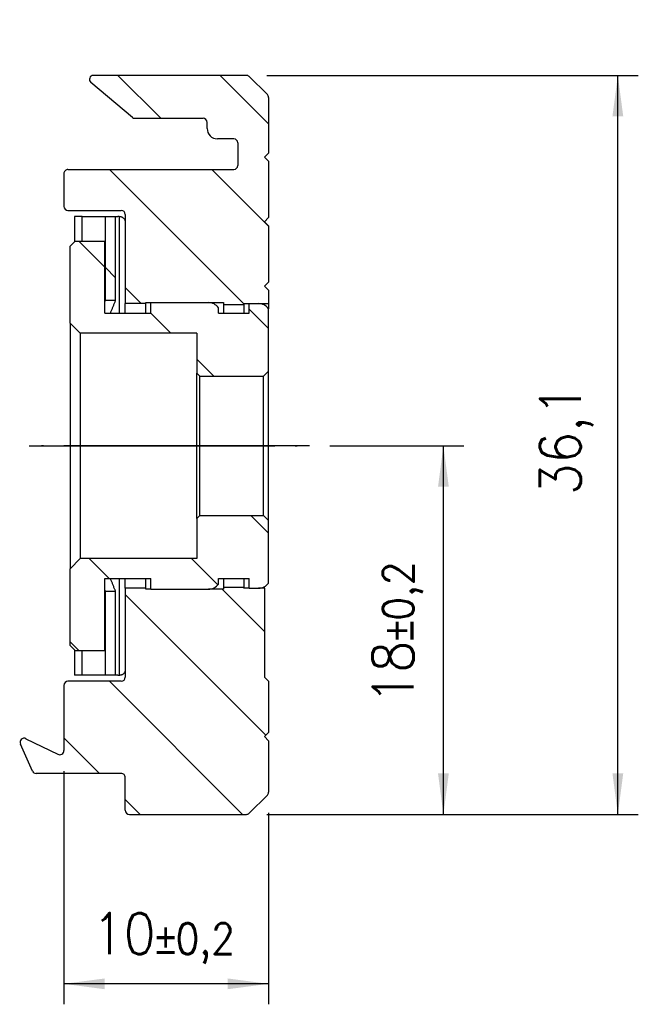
# Model space of a CAD drawing. Header units: millimetres. Extents: x -418 to 1275, y -151 to 443.
# Tile 7 of 47: x -248 to -218, y 343 to 391. Entities that reach past the tile are written whole.
import ezdxf

# ---------------------------------------------------------------- set-up
doc = ezdxf.new("R2010")
doc.units = ezdxf.units.MM
doc.linetypes.add('DOT_CENTER', pattern=[14, 12, -1, 0, -1])
doc.layers.add('1', color=7, linetype='Continuous')
doc.styles.add('CONVERTER_11', font='txt.shx', dxfattribs={"width": 0.9, "oblique": 15})
doc.styles.add('CONVERTER_12', font='txt.shx', dxfattribs={"width": 0.9})
doc.dimstyles.new('ME10_DIM_20', dxfattribs={"dimtxt": 2, "dimasz": 2, "dimexe": 1, "dimexo": 1, "dimgap": 1, "dimtad": 1, "dimdsep": 46, "dimtxsty": 'CONVERTER_12', "dimsah": 1, "dimcen": 0.09, "dimclrd": 2, "dimclre": 2, "dimclrt": 2, "dimadec": 0, "dimazin": 0, "dimtol": 1, "dimtp": 0.2, "dimtm": 0.2, "dimtfac": 0.75, "dimtdec": 0, "dimtix": 1, "dimtmove": 0, "dimatfit": 3, "dimfxl": 1, "dimtolj": 1, "dimtzin": 0, "dimarcsym": 0})
doc.dimstyles.new('ME10_DIM_21', dxfattribs={"dimtxt": 2, "dimasz": 2, "dimexe": 1, "dimexo": 1, "dimgap": 1, "dimtad": 1, "dimdsep": 46, "dimtxsty": 'CONVERTER_12', "dimsah": 1, "dimcen": 0.09, "dimclrd": 2, "dimclre": 2, "dimclrt": 2, "dimadec": 0, "dimazin": 0, "dimtol": 1, "dimtp": 0.2, "dimtm": 0.2, "dimtfac": 0.75, "dimtdec": 0, "dimtix": 1, "dimtmove": 0, "dimatfit": 3, "dimfxl": 1, "dimtolj": 1, "dimtzin": 0, "dimarcsym": 0})
doc.dimstyles.new('ME10_DIM_22', dxfattribs={"dimtxt": 2, "dimasz": 2, "dimexe": 1, "dimexo": 1, "dimgap": 1, "dimtad": 1, "dimdsep": 46, "dimtxsty": 'CONVERTER_12', "dimsah": 1, "dimcen": 0.09, "dimclrd": 2, "dimclre": 2, "dimclrt": 2, "dimadec": 0, "dimazin": 0, "dimtfac": 1, "dimtdec": 4, "dimtix": 1, "dimtmove": 0, "dimatfit": 3, "dimfxl": 1, "dimtolj": 1, "dimtzin": 0, "dimarcsym": 0})
pattern_1 = [(-45, (0, 0), (2.499999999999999, 2.5), [])]

# ---------------------------------------------------------------- blocks, each defined once
blk = doc.blocks.new('SOPORTE_SV2__11', base_point=(-248.4206057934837, 352.5499998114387))
at = {"linetype": 'Continuous'}
h = blk.add_hatch(dxfattribs=at)
h.set_pattern_fill('_USER', color=3, scale=3.53553390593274, angle=-45, pattern_type=0)
h.set_pattern_definition(pattern_1)
edge = h.paths.add_edge_path()
edge.add_arc((-242.802953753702, 386.7499998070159), 0.1999999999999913, 230.0000000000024, 270)
edge.add_line((-242.802953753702, 386.5499998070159), (-241.9293944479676, 386.5499998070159))
edge.add_line((-241.9293944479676, 386.5499998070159), (-239.4793944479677, 386.5499998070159))
edge.add_arc((-239.4793944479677, 386.3499998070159), 0.2000000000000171, 0, 90, ccw=False)
edge.add_line((-239.2793944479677, 386.3499998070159), (-239.2793944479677, 386.0499998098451))
edge.add_arc((-238.7793944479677, 386.0499998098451), 0.5, 180, 270)
edge.add_line((-238.7793944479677, 385.5499998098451), (-238.6293944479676, 385.5499998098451))
edge.add_line((-238.6293944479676, 385.5499998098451), (-237.9793944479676, 385.5499998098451))
edge.add_arc((-237.9793944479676, 385.3499998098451), 0.1999999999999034, 0, 90, ccw=False)
edge.add_line((-237.7793944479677, 385.3499998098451), (-237.7793944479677, 384.2499998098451))
edge.add_arc((-237.9793944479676, 384.2499998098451), 0.2000000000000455, 270, 360, ccw=False)
edge.add_line((-237.9793944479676, 384.0499998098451), (-246.0793945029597, 384.0499998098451))
edge.add_arc((-246.0793945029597, 383.8499998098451), 0.1999999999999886, 90, 180.0000019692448)
edge.add_line((-246.2793945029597, 383.8499998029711), (-246.2793944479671, 382.2499998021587))
edge.add_arc((-246.0793944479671, 382.2499998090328), 0.1999999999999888, 180.0000019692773, 270)
edge.add_line((-246.0793944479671, 382.0499998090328), (-243.4793944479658, 382.0499998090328))
edge.add_arc((-243.4793944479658, 381.8499998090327), 0.1999999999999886, 0, 90, ccw=False)
edge.add_line((-243.2793944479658, 381.8499998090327), (-243.2793944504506, 381.5497171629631))
edge.add_line((-243.2793944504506, 381.5497171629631), (-243.2793944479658, 377.4999998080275))
edge.add_line((-243.2793944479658, 377.4999998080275), (-242.279394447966, 377.4999998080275))
edge.add_line((-242.279394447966, 377.4999998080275), (-242.279394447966, 377.5499998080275))
edge.add_line((-242.279394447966, 377.5499998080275), (-242.0293944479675, 377.5499998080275))
edge.add_line((-242.0293944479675, 377.5499998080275), (-239.2178154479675, 377.5499998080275))
edge.add_line((-239.2178154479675, 377.5499998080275), (-238.479394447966, 377.5499998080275))
edge.add_line((-238.479394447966, 377.5499998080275), (-238.479394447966, 377.4499998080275))
edge.add_line((-238.479394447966, 377.4499998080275), (-237.479394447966, 377.4499998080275))
edge.add_line((-237.479394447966, 377.4499998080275), (-237.479394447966, 377.4999998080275))
edge.add_line((-237.479394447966, 377.4999998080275), (-237.2293944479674, 377.4999998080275))
edge.add_line((-237.2293944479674, 377.4999998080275), (-236.7675844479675, 377.4999998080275))
edge.add_line((-236.7675844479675, 377.4999998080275), (-236.2793944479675, 377.4999998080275))
edge.add_line((-236.2793944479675, 377.4999998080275), (-236.2793944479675, 378.1499998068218))
edge.add_line((-236.2793944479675, 378.1499998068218), (-236.4793944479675, 378.3499998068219))
edge.add_line((-236.4793944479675, 378.3499998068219), (-236.2793944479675, 378.5499998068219))
edge.add_line((-236.2793944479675, 378.5499998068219), (-236.2793944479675, 381.2999998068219))
edge.add_line((-236.2793944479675, 381.2999998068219), (-236.4793944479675, 381.4999998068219))
edge.add_line((-236.4793944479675, 381.4999998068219), (-236.2793944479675, 381.6999998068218))
edge.add_line((-236.2793944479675, 381.6999998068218), (-236.2793944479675, 384.4499998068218))
edge.add_line((-236.2793944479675, 384.4499998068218), (-236.4793944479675, 384.6499998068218))
edge.add_line((-236.4793944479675, 384.6499998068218), (-236.2793944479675, 384.8499998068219))
edge.add_line((-236.2793944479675, 384.8499998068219), (-236.2793944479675, 387.5671570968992))
edge.add_arc((-236.4793944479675, 387.5671570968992), 0.2000000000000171, 0, 44.99999999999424)
edge.add_line((-236.3379730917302, 387.7085784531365), (-237.2208158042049, 388.5914211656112))
edge.add_arc((-237.3622371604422, 388.4499998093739), 0.2000000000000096, 45.00000000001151, 90)
edge.add_line((-237.3622371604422, 388.649999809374), (-244.8289348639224, 388.649999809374))
edge.add_arc((-244.8289348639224, 388.4499998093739), 0.2000000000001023, 90, 230.0000000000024)
edge.add_line((-244.9574923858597, 388.2967909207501), (-242.9315112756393, 386.5967909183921))
h = blk.add_hatch(dxfattribs=at)
h.set_pattern_fill('_USER', color=3, scale=3.53553390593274, angle=-45, pattern_type=0)
h.set_pattern_definition(pattern_1)
edge = h.paths.add_edge_path()
edge.add_line((-244.2523754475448, 377.6499998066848), (-244.2523754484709, 381.7499998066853))
edge.add_line((-244.2523754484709, 381.7499998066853), (-243.7523754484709, 381.7499998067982))
edge.add_line((-243.7523754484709, 381.7499998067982), (-243.7523754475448, 377.6499998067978))
edge.add_spline(control_points=[(-243.7523754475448, 377.6499998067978), (-243.7940421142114, 377.6499998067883), (-243.8773754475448, 377.6499998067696), (-244.0023754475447, 377.6499998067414), (-244.1273754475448, 377.6499998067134), (-244.2107087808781, 377.6499998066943), (-244.2523754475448, 377.6499998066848)], knot_values=[0, 0, 0, 0, 0.1249999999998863, 0.2499999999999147, 0.3749999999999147, 0.5, 0.5, 0.5, 0.5], degree=3, periodic=0)
h = blk.add_hatch(dxfattribs=at)
h.set_pattern_fill('_USER', color=3, scale=3.53553390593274, angle=-45, pattern_type=0)
h.set_pattern_definition(pattern_1)
edge = h.paths.add_edge_path()
edge.add_line((-239.6293944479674, 373.9499998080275), (-236.5293944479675, 373.9499998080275))
edge.add_line((-236.5293944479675, 373.9499998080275), (-236.2793944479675, 374.1999998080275))
edge.add_line((-236.2793944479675, 374.1999998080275), (-236.2793944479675, 377.2499998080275))
edge.add_arc((-236.7734894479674, 376.8868098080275), 0.6132184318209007, 36.31815818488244, 89.44826053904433)
edge.add_line((-236.7675844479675, 377.4999998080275), (-237.2293944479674, 377.4999998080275))
edge.add_line((-237.2293944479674, 377.4999998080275), (-237.2293944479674, 377.0249998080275))
edge.add_line((-237.2293944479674, 377.0249998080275), (-238.7293944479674, 377.0249998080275))
edge.add_line((-238.7293944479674, 377.0249998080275), (-238.7293944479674, 377.2999998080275))
edge.add_arc((-239.2236049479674, 376.9365788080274), 0.613448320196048, 36.3291530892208, 89.45925544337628)
edge.add_line((-239.2178154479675, 377.5499998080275), (-242.0293944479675, 377.5499998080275))
edge.add_line((-242.0293944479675, 377.5499998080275), (-242.0293944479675, 377.0249998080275))
edge.add_line((-242.0293944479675, 377.0249998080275), (-244.2793944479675, 377.0249998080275))
edge.add_line((-244.2793944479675, 377.0249998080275), (-244.2793944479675, 377.5866609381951))
edge.add_line((-244.2793944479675, 377.5866609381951), (-244.2793944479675, 380.5499998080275))
edge.add_line((-244.2793944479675, 380.5499998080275), (-245.7293944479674, 380.5499998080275))
edge.add_line((-245.7293944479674, 380.5499998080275), (-245.9793944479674, 380.2999998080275))
edge.add_line((-245.9793944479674, 380.2999998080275), (-245.9793944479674, 376.5499998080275))
edge.add_line((-245.9793944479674, 376.5499998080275), (-245.4793944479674, 376.0499998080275))
edge.add_line((-245.4793944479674, 376.0499998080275), (-239.7793944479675, 376.0499998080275))
edge.add_line((-239.7793944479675, 376.0499998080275), (-239.7793944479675, 374.0999998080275))
edge.add_line((-239.7793944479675, 374.0999998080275), (-239.6293944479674, 373.9499998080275))
h = blk.add_hatch(dxfattribs=at)
h.set_pattern_fill('_USER', color=3, scale=3.53553390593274, angle=-45, pattern_type=0)
h.set_pattern_definition(pattern_1)
edge = h.paths.add_edge_path()
edge.add_line((-245.4793944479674, 365.0499998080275), (-239.7793944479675, 365.0499998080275))
edge.add_line((-239.7793944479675, 365.0499998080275), (-239.7793944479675, 366.9999998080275))
edge.add_line((-239.7793944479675, 366.9999998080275), (-239.6293944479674, 367.1499998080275))
edge.add_line((-239.6293944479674, 367.1499998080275), (-236.5293944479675, 367.1499998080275))
edge.add_line((-236.5293944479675, 367.1499998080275), (-236.2793944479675, 366.8999998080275))
edge.add_line((-236.2793944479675, 366.8999998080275), (-236.2793944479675, 363.8499998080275))
edge.add_arc((-236.7734894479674, 364.2131898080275), 0.6132184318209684, 270.5517394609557, 323.6818418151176, ccw=False)
edge.add_line((-236.7675844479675, 363.5999998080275), (-237.2293944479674, 363.5999998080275))
edge.add_line((-237.2293944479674, 363.5999998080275), (-237.2293944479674, 364.0749998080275))
edge.add_line((-237.2293944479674, 364.0749998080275), (-238.7293944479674, 364.0749998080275))
edge.add_line((-238.7293944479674, 364.0749998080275), (-238.7293944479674, 363.7999998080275))
edge.add_arc((-239.2236049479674, 364.1634208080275), 0.6134483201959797, 270.5407445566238, 323.67084691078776, ccw=False)
edge.add_line((-239.2178154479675, 363.5499998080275), (-242.0293944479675, 363.5499998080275))
edge.add_line((-242.0293944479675, 363.5499998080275), (-242.0293944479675, 364.0749998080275))
edge.add_line((-242.0293944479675, 364.0749998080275), (-244.2793944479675, 364.0749998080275))
edge.add_line((-244.2793944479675, 364.0749998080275), (-244.2793944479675, 363.5133386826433))
edge.add_line((-244.2793944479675, 363.5133386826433), (-244.2793944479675, 360.5499998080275))
edge.add_line((-244.2793944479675, 360.5499998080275), (-245.7293944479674, 360.5499998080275))
edge.add_line((-245.7293944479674, 360.5499998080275), (-245.9793944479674, 360.7999998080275))
edge.add_line((-245.9793944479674, 360.7999998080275), (-245.9793944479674, 364.5499998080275))
edge.add_line((-245.9793944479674, 364.5499998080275), (-245.4793944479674, 365.0499998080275))
h = blk.add_hatch(dxfattribs=at)
h.set_pattern_fill('_USER', color=3, scale=3.53553390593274, angle=-45, pattern_type=0)
h.set_pattern_definition(pattern_1)
edge = h.paths.add_edge_path()
edge.add_line((-243.4793944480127, 354.5499998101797), (-247.6340725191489, 354.5499998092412))
edge.add_arc((-247.634072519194, 354.7499998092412), 0.2000000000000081, 204.0000000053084, 270.0000000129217, ccw=False)
edge.add_line((-247.816781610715, 354.6686524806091), (-248.4033148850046, 355.986027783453))
edge.add_arc((-248.2206057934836, 356.0673751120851), 0.2000000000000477, 64.00000000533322, 204.0000000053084, ccw=False)
edge.add_line((-248.1329315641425, 356.2471339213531), (-246.5670686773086, 355.4834115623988))
edge.add_arc((-246.4793944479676, 355.6631703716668), 0.1999999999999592, 244.000000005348, 360)
edge.add_line((-246.2793944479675, 355.6631703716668), (-246.2793944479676, 358.8499998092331))
edge.add_arc((-246.0793944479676, 358.8499998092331), 0.1999999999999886, 90, 180, ccw=False)
edge.add_line((-246.0793944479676, 359.0499998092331), (-243.4793944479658, 359.0499998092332))
edge.add_arc((-243.4793944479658, 359.2499998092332), 0.1999999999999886, 270, 360)
edge.add_line((-243.2793944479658, 359.2499998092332), (-243.2793944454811, 359.5502824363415))
edge.add_line((-243.2793944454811, 359.5502824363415), (-243.2793944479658, 363.5999998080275))
edge.add_line((-243.2793944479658, 363.5999998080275), (-242.279394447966, 363.5999998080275))
edge.add_line((-242.279394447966, 363.5999998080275), (-242.279394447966, 363.5499998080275))
edge.add_line((-242.279394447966, 363.5499998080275), (-242.0293944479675, 363.5499998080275))
edge.add_line((-242.0293944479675, 363.5499998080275), (-239.2178154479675, 363.5499998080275))
edge.add_line((-239.2178154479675, 363.5499998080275), (-238.479394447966, 363.5499998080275))
edge.add_line((-238.479394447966, 363.5499998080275), (-238.479394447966, 363.6499998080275))
edge.add_line((-238.479394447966, 363.6499998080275), (-237.479394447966, 363.6499998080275))
edge.add_line((-237.479394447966, 363.6499998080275), (-237.479394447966, 363.5999998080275))
edge.add_line((-237.479394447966, 363.5999998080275), (-237.2293944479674, 363.5999998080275))
edge.add_line((-237.2293944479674, 363.5999998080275), (-236.7675844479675, 363.5999998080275))
edge.add_line((-236.7675844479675, 363.5999998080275), (-236.4793944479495, 363.5999998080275))
edge.add_line((-236.4793944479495, 363.5999998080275), (-236.4793944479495, 359.2499998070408))
edge.add_line((-236.4793944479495, 359.2499998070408), (-236.2793944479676, 359.0499998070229))
edge.add_line((-236.2793944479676, 359.0499998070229), (-236.2793944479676, 356.5499998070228))
edge.add_line((-236.2793944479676, 356.5499998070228), (-236.4793944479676, 356.3499998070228))
edge.add_line((-236.4793944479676, 356.3499998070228), (-236.2793944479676, 356.1499998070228))
edge.add_line((-236.2793944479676, 356.1499998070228), (-236.2793944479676, 353.6328425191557))
edge.add_arc((-236.4793944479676, 353.6328425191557), 0.1999999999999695, 315, 360, ccw=False)
edge.add_line((-236.3379730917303, 353.4914211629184), (-237.2208158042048, 352.6085784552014))
edge.add_arc((-237.3622371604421, 352.7499998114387), 0.2000000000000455, 270, 314.99999999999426, ccw=False)
edge.add_line((-237.3622371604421, 352.5499998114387), (-243.0793944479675, 352.5499998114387))
edge.add_arc((-243.0793944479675, 352.7499998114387), 0.1999999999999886, 180, 270, ccw=False)
edge.add_line((-243.2793944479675, 352.7499998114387), (-243.2793944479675, 354.3499998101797))
edge.add_arc((-243.4793944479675, 354.3499998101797), 0.2000000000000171, 0, 90.00000001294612)
h = blk.add_hatch(dxfattribs=at)
h.set_pattern_fill('_USER', color=3, scale=3.53553390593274, angle=-45, pattern_type=0)
h.set_pattern_definition(pattern_1)
edge = h.paths.add_edge_path()
edge.add_spline(control_points=[(-244.2523754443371, 363.4499998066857), (-244.2107087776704, 363.4499998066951), (-244.1273754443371, 363.449999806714), (-244.0023754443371, 363.4499998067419), (-243.8773754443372, 363.4499998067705), (-243.7940421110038, 363.4499998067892), (-243.7523754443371, 363.4499998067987)], knot_values=[0, 0, 0, 0, 0.125, 0.25, 0.375, 0.5, 0.5, 0.5, 0.5], degree=3, periodic=0)
edge.add_line((-243.7523754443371, 363.4499998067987), (-243.7523754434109, 359.3499998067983))
edge.add_line((-243.7523754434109, 359.3499998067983), (-244.2523754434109, 359.3499998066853))
edge.add_line((-244.2523754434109, 359.3499998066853), (-244.2523754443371, 363.4499998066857))
at = {"color": 7, "linetype": 'Continuous'}
for p, q in [((-237.3622371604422, 388.649999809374), (-244.8289348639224, 388.649999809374)), ((-242.9315112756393, 386.5967909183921), (-244.9574923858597, 388.2967909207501)), ((-236.3379730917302, 387.7085784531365), (-237.2208158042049, 388.5914211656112)), ((-236.2793944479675, 387.5671570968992), (-236.2793944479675, 384.8499998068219)), ((-242.802953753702, 386.5499998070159), (-241.9293944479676, 386.5499998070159)), ((-241.9293944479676, 386.5499998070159), (-239.4793944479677, 386.5499998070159)), ((-239.2793944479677, 386.0499998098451), (-239.2793944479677, 386.3499998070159)), ((-238.6293944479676, 385.5499998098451), (-238.7793944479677, 385.5499998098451)), ((-237.9793944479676, 385.5499998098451), (-238.6293944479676, 385.5499998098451)), ((-237.7793944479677, 385.3499998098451), (-237.7793944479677, 384.2499998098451)), ((-236.2793944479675, 384.8499998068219), (-236.4793944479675, 384.6499998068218)), ((-236.4793944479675, 384.6499998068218), (-236.2793944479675, 384.4499998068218)), ((-236.2793944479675, 384.4499998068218), (-236.2793944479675, 381.6999998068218)), ((-246.2793945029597, 383.8499998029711), (-246.2793944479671, 382.2499998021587)), ((-246.0793945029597, 384.0499998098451), (-237.9793944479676, 384.0499998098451)), ((-246.0793944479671, 382.0499998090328), (-243.4793944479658, 382.0499998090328)), ((-245.7523754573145, 381.7499998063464), (-245.7523754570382, 380.5270187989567)), ((-245.3787905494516, 381.7499998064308), (-245.7523754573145, 381.7499998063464)), ((-245.3787905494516, 381.7499998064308), (-244.2523754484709, 381.7499998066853)), ((-244.2523754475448, 377.6499998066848), (-244.2523754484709, 381.7499998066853)), ((-244.2523754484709, 381.7499998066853), (-243.7523754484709, 381.7499998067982)), ((-243.7523754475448, 377.6499998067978), (-243.7523754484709, 381.7499998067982)), ((-243.7523754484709, 381.7499998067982), (-243.644320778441, 381.7499998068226)), ((-243.2793944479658, 381.8499998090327), (-243.2793944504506, 381.5497171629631)), ((-243.2793944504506, 381.5497171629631), (-243.2793944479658, 377.4999998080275)), ((-236.2793944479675, 381.6999998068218), (-236.4793944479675, 381.4999998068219)), ((-236.4793944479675, 381.4999998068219), (-236.2793944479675, 381.2999998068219)), ((-236.2793944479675, 381.2999998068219), (-236.2793944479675, 378.5499998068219)), ((-245.9793944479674, 380.2999998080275), (-245.7293944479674, 380.5499998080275)), ((-245.7293944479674, 380.5499998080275), (-244.2793944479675, 380.5499998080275)), ((-244.2793944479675, 377.5866609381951), (-244.2793944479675, 380.5499998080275)), ((-245.9793944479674, 376.5499998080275), (-245.9793944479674, 380.2999998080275)), ((-236.2793944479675, 378.5499998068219), (-236.4793944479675, 378.3499998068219)), ((-236.4793944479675, 378.3499998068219), (-236.2793944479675, 378.1499998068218)), ((-236.2793944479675, 378.1499998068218), (-236.2793944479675, 377.4999998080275)), ((-244.2793944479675, 377.0249998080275), (-244.2793944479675, 377.5866609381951)), ((-242.279394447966, 377.4999998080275), (-242.279394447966, 377.5499998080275)), ((-242.279394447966, 377.5499998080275), (-242.0293944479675, 377.5499998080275)), ((-242.0293944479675, 377.5499998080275), (-239.2178154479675, 377.5499998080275)), ((-242.0293944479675, 377.0249998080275), (-242.0293944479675, 377.5499998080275)), ((-239.2178154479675, 377.5499998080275), (-238.479394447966, 377.5499998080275)), ((-238.479394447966, 377.5499998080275), (-238.479394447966, 377.4499998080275)), ((-242.279394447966, 377.4999998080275), (-243.2793944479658, 377.4999998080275)), ((-243.2793944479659, 377.0249998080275), (-243.2793944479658, 377.4999998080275)), ((-242.279394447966, 377.0249998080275), (-242.279394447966, 377.4999998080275)), ((-238.7293944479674, 377.0249998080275), (-238.7293944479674, 377.2999998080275)), ((-238.479394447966, 377.4499998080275), (-237.479394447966, 377.4499998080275)), ((-238.479394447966, 377.4499998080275), (-238.479394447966, 377.0249998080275)), ((-237.479394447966, 377.4499998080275), (-237.479394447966, 377.4999998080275)), ((-237.479394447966, 377.4999998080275), (-237.2293944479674, 377.4999998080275)), ((-237.479394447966, 377.4499998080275), (-237.479394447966, 377.0249998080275)), ((-237.2293944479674, 377.4999998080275), (-236.7675844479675, 377.4999998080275)), ((-237.2293944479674, 377.0249998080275), (-237.2293944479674, 377.4999998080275)), ((-236.7675844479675, 377.4999998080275), (-236.2793944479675, 377.4999998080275)), ((-236.2793944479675, 377.4999998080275), (-236.2793944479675, 377.2499998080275)), ((-236.2793944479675, 374.1999998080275), (-236.2793944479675, 377.2499998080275)), ((-244.2793944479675, 377.0249998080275), (-242.0293944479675, 377.0249998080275)), ((-238.7293944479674, 377.0249998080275), (-237.2293944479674, 377.0249998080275)), ((-245.9793944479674, 376.5499998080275), (-245.9793944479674, 364.5499998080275)), ((-245.4793944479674, 376.0499998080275), (-245.9793944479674, 376.5499998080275)), ((-245.4793944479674, 376.0499998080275), (-245.4793944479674, 370.5499998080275)), ((-239.7793944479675, 376.0499998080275), (-245.4793944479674, 376.0499998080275)), ((-239.7793944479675, 376.0499998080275), (-239.7793944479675, 374.0999998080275)), ((-236.5293944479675, 373.9499998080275), (-236.2793944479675, 374.1999998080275)), ((-236.2793944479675, 366.8999998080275), (-236.2793944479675, 374.1999998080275)), ((-239.6293944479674, 373.9499998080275), (-239.7793944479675, 374.0999998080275)), ((-239.7793944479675, 366.9999998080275), (-239.7793944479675, 374.0999998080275)), ((-239.6293944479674, 373.9499998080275), (-236.5293944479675, 373.9499998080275)), ((-239.6293944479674, 367.1499998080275), (-239.6293944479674, 373.9499998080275)), ((-236.5293944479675, 367.1499998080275), (-236.5293944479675, 373.9499998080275)), ((-245.4793944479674, 370.5499998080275), (-245.4793944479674, 365.0499998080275)), ((-239.6293944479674, 367.1499998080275), (-239.7793944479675, 366.9999998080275)), ((-239.7793944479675, 366.9999998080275), (-239.7793944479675, 365.0499998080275)), ((-239.6293944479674, 367.1499998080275), (-236.5293944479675, 367.1499998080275)), ((-236.5293944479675, 367.1499998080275), (-236.2793944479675, 366.8999998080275)), ((-236.2793944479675, 363.8499998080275), (-236.2793944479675, 366.8999998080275)), ((-245.4793944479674, 365.0499998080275), (-245.9793944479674, 364.5499998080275)), ((-239.7793944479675, 365.0499998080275), (-245.4793944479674, 365.0499998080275)), ((-245.9793944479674, 360.7999998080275), (-245.9793944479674, 364.5499998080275)), ((-244.2793944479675, 363.5133386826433), (-244.2793944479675, 364.0749998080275)), ((-244.2793944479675, 364.0749998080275), (-242.0293944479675, 364.0749998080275)), ((-243.2793944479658, 363.5999998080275), (-243.2793944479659, 364.0749998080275)), ((-242.279394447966, 363.5999998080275), (-242.279394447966, 364.0749998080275)), ((-242.0293944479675, 363.5499998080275), (-242.0293944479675, 364.0749998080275)), ((-238.7293944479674, 363.7999998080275), (-238.7293944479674, 364.0749998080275)), ((-238.7293944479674, 364.0749998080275), (-237.2293944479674, 364.0749998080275)), ((-238.479394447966, 364.0749998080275), (-238.479394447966, 363.6499998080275)), ((-238.479394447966, 363.6499998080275), (-238.479394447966, 363.5499998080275)), ((-238.479394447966, 363.6499998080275), (-237.479394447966, 363.6499998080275)), ((-237.479394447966, 364.0749998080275), (-237.479394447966, 363.6499998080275)), ((-237.479394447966, 363.5999998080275), (-237.479394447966, 363.6499998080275)), ((-237.2293944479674, 363.5999998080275), (-237.2293944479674, 364.0749998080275)), ((-236.4793944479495, 363.5999998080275), (-236.4793944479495, 363.6750959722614)), ((-244.2793944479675, 360.5499998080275), (-244.2793944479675, 363.5133386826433)), ((-244.2523754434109, 359.3499998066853), (-244.2523754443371, 363.4499998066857)), ((-243.7523754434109, 359.3499998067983), (-243.7523754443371, 363.4499998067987)), ((-243.2793944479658, 363.5999998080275), (-243.2793944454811, 359.5502824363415)), ((-242.279394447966, 363.5999998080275), (-243.2793944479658, 363.5999998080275)), ((-242.279394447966, 363.5499998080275), (-242.279394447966, 363.5999998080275)), ((-242.0293944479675, 363.5499998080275), (-242.279394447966, 363.5499998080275)), ((-242.0293944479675, 363.5499998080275), (-239.2178154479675, 363.5499998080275)), ((-238.479394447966, 363.5499998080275), (-239.2178154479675, 363.5499998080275)), ((-237.2293944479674, 363.5999998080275), (-237.479394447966, 363.5999998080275)), ((-237.2293944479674, 363.5999998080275), (-236.7675844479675, 363.5999998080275)), ((-236.4793944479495, 363.5999998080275), (-236.7675844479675, 363.5999998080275)), ((-236.4793944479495, 363.5999998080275), (-236.4793944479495, 359.2499998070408)), ((-245.9793944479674, 360.7999998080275), (-245.7293944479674, 360.5499998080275)), ((-245.7523754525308, 360.5729808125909), (-245.7523754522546, 359.3499998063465)), ((-245.7293944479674, 360.5499998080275), (-244.2793944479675, 360.5499998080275)), ((-245.3787905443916, 359.3499998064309), (-245.7523754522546, 359.3499998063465)), ((-244.2523754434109, 359.3499998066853), (-245.3787905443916, 359.3499998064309)), ((-243.7523754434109, 359.3499998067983), (-244.2523754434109, 359.3499998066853)), ((-243.644320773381, 359.3499998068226), (-243.7523754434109, 359.3499998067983)), ((-243.2793944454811, 359.5502824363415), (-243.2793944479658, 359.2499998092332)), ((-246.2793944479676, 358.8499998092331), (-246.2793944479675, 355.6631703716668)), ((-243.4793944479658, 359.0499998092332), (-246.0793944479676, 359.0499998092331)), ((-236.4793944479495, 359.2499998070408), (-236.2793944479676, 359.0499998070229)), ((-236.2793944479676, 359.0499998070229), (-236.2793944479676, 356.5499998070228)), ((-236.2793944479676, 356.5499998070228), (-236.4793944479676, 356.3499998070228)), ((-247.816781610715, 354.6686524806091), (-248.4033148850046, 355.986027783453)), ((-248.1329315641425, 356.2471339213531), (-246.5670686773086, 355.4834115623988)), ((-236.4793944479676, 356.3499998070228), (-236.2793944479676, 356.1499998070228)), ((-236.2793944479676, 356.1499998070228), (-236.2793944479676, 353.6328425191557)), ((-243.4793944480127, 354.5499998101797), (-247.6340725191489, 354.5499998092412)), ((-243.2793944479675, 352.7499998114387), (-243.2793944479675, 354.3499998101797)), ((-237.2208158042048, 352.6085784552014), (-236.3379730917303, 353.4914211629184)), ((-243.0793944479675, 352.5499998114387), (-237.3622371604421, 352.5499998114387))]:
    blk.add_line(p, q, dxfattribs=at)
at = {"color": 3, "linetype": 'Continuous'}
for p, q in [((-245.3787905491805, 380.5499998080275), (-245.3787905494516, 381.7499998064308)), ((-243.5588124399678, 377.0249998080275), (-243.5588124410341, 381.7453623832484)), ((-243.5588124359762, 359.3546372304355), (-243.5588124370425, 364.0749998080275)), ((-245.3787905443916, 359.3499998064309), (-245.3787905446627, 360.5499998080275))]:
    blk.add_line(p, q, dxfattribs=at)
at = {"color": 7, "linetype": 'Continuous'}
for centre, radius, start, end in [((-244.8289348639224, 388.4499998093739), 0.2000000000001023, 90, 230.0000000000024), ((-237.3622371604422, 388.4499998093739), 0.2000000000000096, 45.00000000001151, 90), ((-236.4793944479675, 387.5671570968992), 0.2000000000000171, 0, 44.99999999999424), ((-242.802953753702, 386.7499998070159), 0.1999999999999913, 230.0000000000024, 270), ((-239.4793944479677, 386.3499998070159), 0.2000000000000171, 0, 90), ((-238.7793944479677, 386.0499998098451), 0.5, 180, 270), ((-237.9793944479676, 385.3499998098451), 0.1999999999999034, 0, 90), ((-246.0793945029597, 383.8499998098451), 0.1999999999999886, 90, 180.0000019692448), ((-237.9793944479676, 384.2499998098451), 0.2000000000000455, 270, 0), ((-246.0793944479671, 382.2499998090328), 0.1999999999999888, 180.0000019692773, 270), ((-243.4793944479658, 381.8499998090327), 0.1999999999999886, 0, 90), ((-239.2236049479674, 376.9365788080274), 0.613448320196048, 36.3291530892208, 89.45925544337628), ((-236.7734894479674, 376.8868098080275), 0.6132184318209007, 36.31815818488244, 89.44826053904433), ((-239.2236049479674, 364.1634208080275), 0.6134483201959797, 270.5407445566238, 323.6708469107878), ((-236.7734894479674, 364.2131898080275), 0.6132184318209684, 270.5517394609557, 323.6818418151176), ((-246.0793944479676, 358.8499998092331), 0.1999999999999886, 90, 180), ((-243.4793944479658, 359.2499998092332), 0.1999999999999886, 270, 0), ((-248.2206057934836, 356.0673751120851), 0.2000000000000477, 64.00000000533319, 204.0000000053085), ((-246.4793944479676, 355.6631703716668), 0.1999999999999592, 244.000000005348, 0), ((-247.634072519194, 354.7499998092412), 0.2000000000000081, 204.0000000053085, 270.0000000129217), ((-243.4793944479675, 354.3499998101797), 0.2000000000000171, 0, 90.00000001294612), ((-236.4793944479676, 353.6328425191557), 0.1999999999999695, 315, 0), ((-243.0793944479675, 352.7499998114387), 0.1999999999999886, 180, 270), ((-237.3622371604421, 352.7499998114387), 0.2000000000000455, 270, 314.9999999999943)]:
    blk.add_arc(centre, radius, start, end, dxfattribs=at)
for points, knots in [([(-243.5588124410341, 381.7453623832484), (-243.5730450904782, 381.7467147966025), (-243.6014851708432, 381.7494172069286), (-243.6300506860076, 381.7498057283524), (-243.644320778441, 381.7499998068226)], [0, 0, 0, 0, 0.0428706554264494, 0.0856653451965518, 0.0856653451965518, 0.0856653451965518, 0.0856653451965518]), ([(-243.4184350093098, 381.7091640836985), (-243.4287145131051, 381.7136197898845), (-243.4497802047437, 381.7227508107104), (-243.4838264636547, 381.7326644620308), (-243.5203570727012, 381.7405501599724), (-243.5457627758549, 381.7437293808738), (-243.5588124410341, 381.7453623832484)], [0, 0, 0, 0, 0.0335814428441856, 0.068818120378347, 0.1061576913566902, 0.1455933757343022, 0.1455933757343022, 0.1455933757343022, 0.1455933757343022]), ([(-243.2793944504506, 381.5497171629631), (-243.286322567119, 381.5673661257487), (-243.2997956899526, 381.6016880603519), (-243.3314203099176, 381.6464455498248), (-243.370779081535, 381.6836074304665), (-243.4023836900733, 381.7005561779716), (-243.4184350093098, 381.7091640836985)], [0, 0, 0, 0, 0.0566976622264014, 0.1102599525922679, 0.1630025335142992, 0.2174339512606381, 0.2174339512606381, 0.2174339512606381, 0.2174339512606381]), ([(-244.2793944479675, 377.5866609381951), (-244.2760531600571, 377.5945163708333), (-244.2693197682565, 377.6103466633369), (-244.261437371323, 377.6288129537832), (-244.2557698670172, 377.6420694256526), (-244.2535069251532, 377.6473563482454), (-244.2523754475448, 377.6499998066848)], [0, 0, 0, 0, 0.0256095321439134, 0.0516084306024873, 0.060234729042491, 0.0688610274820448, 0.0688610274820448, 0.0688610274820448, 0.0688610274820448]), ([(-244.0025301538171, 377.0249998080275), (-243.985324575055, 377.0695034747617), (-243.9508214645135, 377.1587486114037), (-243.8980417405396, 377.292322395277), (-243.8443611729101, 377.4260999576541), (-243.8018761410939, 377.5302170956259), (-243.7710885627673, 377.6049057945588), (-243.7586131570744, 377.6349684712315), (-243.7523754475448, 377.6499998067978)], [0, 0, 0, 0, 0.1431410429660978, 0.2870469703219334, 0.4308662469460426, 0.5755769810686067, 0.6243996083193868, 0.67322223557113, 0.67322223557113, 0.67322223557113, 0.67322223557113]), ([(-243.7523754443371, 363.4499998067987), (-243.7586060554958, 363.4650140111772), (-243.7710672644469, 363.4950424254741), (-243.8018180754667, 363.5696412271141), (-243.8442562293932, 363.6736411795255), (-243.8979257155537, 363.8073855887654), (-243.9507429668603, 363.9410489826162), (-243.9852985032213, 364.0304290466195), (-244.002530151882, 364.0749998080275)], [0, 0, 0, 0, 0.0487669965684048, 0.0975339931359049, 0.2420646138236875, 0.3857410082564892, 0.5298652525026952, 0.6732222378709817, 0.6732222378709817, 0.6732222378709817, 0.6732222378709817]), ([(-244.2523754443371, 363.4499998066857), (-244.2535070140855, 363.4526434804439), (-244.2557701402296, 363.4579308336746), (-244.2614378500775, 363.4711877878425), (-244.2693201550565, 363.4896538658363), (-244.2760533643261, 363.5054837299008), (-244.2793944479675, 363.5133386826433)], [0, 0, 0, 0, 0.0086270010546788, 0.0172540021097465, 0.0432530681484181, 0.0688610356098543, 0.0688610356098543, 0.0688610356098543, 0.0688610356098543]), ([(-243.644320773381, 359.3499998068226), (-243.6300506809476, 359.3501938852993), (-243.6014851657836, 359.3505824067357), (-243.5730450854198, 359.3532848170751), (-243.5588124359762, 359.3546372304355)], [0, 0, 0, 0, 0.0427946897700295, 0.0856653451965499, 0.0856653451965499, 0.0856653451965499, 0.0856653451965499]), ([(-243.5588124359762, 359.3546372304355), (-243.5457627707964, 359.3562702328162), (-243.5203570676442, 359.3594494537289), (-243.4838264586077, 359.3673351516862), (-243.4497801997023, 359.3772488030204), (-243.4287145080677, 359.3863798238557), (-243.4184350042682, 359.3908355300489)], [0, 0, 0, 0, 0.0394356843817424, 0.076775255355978, 0.1120119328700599, 0.145593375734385, 0.145593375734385, 0.145593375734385, 0.145593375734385]), ([(-243.4184350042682, 359.3908355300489), (-243.4023836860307, 359.3994434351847), (-243.3707790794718, 359.4163921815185), (-243.3314203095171, 359.4535540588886), (-243.2997956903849, 359.4983115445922), (-243.286322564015, 359.5326334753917), (-243.2793944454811, 359.5502824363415)], [0, 0, 0, 0, 0.0544314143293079, 0.1071739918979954, 0.1607362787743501, 0.2174339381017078, 0.2174339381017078, 0.2174339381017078, 0.2174339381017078])]:
    blk.add_open_spline(points, degree=3, knots=knots, dxfattribs=at)
for points in [[(-243.7523754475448, 377.6499998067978), (-243.7940421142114, 377.6499998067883), (-243.8773754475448, 377.6499998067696), (-244.0023754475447, 377.6499998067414), (-244.1273754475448, 377.6499998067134), (-244.2107087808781, 377.6499998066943), (-244.2523754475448, 377.6499998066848)], [(-244.2523754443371, 363.4499998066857), (-244.2107087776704, 363.4499998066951), (-244.1273754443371, 363.449999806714), (-244.0023754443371, 363.4499998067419), (-243.8773754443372, 363.4499998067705), (-243.7940421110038, 363.4499998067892), (-243.7523754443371, 363.4499998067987)]]:
    blk.add_open_spline(points, degree=3, dxfattribs=at)
at = {"layer": '1', "color": 2, "linetype": 'DOT_CENTER'}
for p, q in [((-247.9793944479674, 370.549999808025), (-234.2793944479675, 370.5499998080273)), ((-234.2793944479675, 370.5499998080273), (-247.9793944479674, 370.549999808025))]:
    blk.add_line(p, q, dxfattribs=at)
blk = doc.blocks.new('*D86')
at = {"layer": '1', "color": 2, "linetype": 'Continuous'}
for p, q in [((-246.2793944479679, 354.6631703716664), (-246.2793944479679, 343.2727712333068)), ((-236.2793944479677, 352.6328425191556), (-236.2793944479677, 343.2727712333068)), ((-236.2793944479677, 344.2727712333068), (-246.2793944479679, 344.2727712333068))]:
    blk.add_line(p, q, dxfattribs=at)
at = {"layer": '1', "color": 2}
for points in [[(-244.2793944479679, 344.5360762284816), (-244.2793944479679, 344.009466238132), (-246.2793944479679, 344.2727712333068)], [(-238.2793944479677, 344.009466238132), (-238.2793944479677, 344.5360762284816), (-236.2793944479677, 344.2727712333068)]]:
    blk.add_solid(points, dxfattribs=at)
at = {"layer": '1', "color": 2, "insert": (-244.8918944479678, 345.2727712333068), "char_height": 2, "attachment_point": 7, "rotation": 0.00013888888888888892, "line_spacing_factor": 0.60024009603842, "style": 'CONVERTER_12'}
blk.add_mtext('\\C2;10\\C2;\\H1.5;{\\Fgdt;`}0,2', dxfattribs=at)
blk = doc.blocks.new('*D87')
at = {"layer": '1', "color": 2, "linetype": 'Continuous'}
for p, q in [((-233.2793944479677, 370.5499998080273), (-226.735866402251, 370.5499998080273)), ((-227.735866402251, 352.5499998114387), (-227.735866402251, 370.5499998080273)), ((-236.3622371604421, 352.5499998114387), (-226.735866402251, 352.5499998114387))]:
    blk.add_line(p, q, dxfattribs=at)
at = {"layer": '1', "color": 2}
for points in [[(-227.4725614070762, 368.5499998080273), (-227.9991713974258, 368.5499998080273), (-227.735866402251, 370.5499998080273)], [(-227.9991713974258, 354.5499998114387), (-227.4725614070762, 354.5499998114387), (-227.735866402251, 352.5499998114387)]]:
    blk.add_solid(points, dxfattribs=at)
at = {"layer": '1', "color": 2, "insert": (-228.735866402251, 357.937499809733), "char_height": 2, "attachment_point": 7, "rotation": 90, "line_spacing_factor": 0.60024009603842, "style": 'CONVERTER_12'}
blk.add_mtext('\\C2;18\\C2;\\H1.5;{\\Fgdt;`}0,2', dxfattribs=at)
blk = doc.blocks.new('*D88')
at = {"layer": '1', "color": 2, "linetype": 'Continuous'}
for p, q in [((-236.3622371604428, 388.6499998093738), (-218.213894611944, 388.6499998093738)), ((-219.213894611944, 352.5499998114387), (-219.213894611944, 388.6499998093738)), ((-236.3622371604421, 352.5499998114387), (-218.213894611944, 352.5499998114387))]:
    blk.add_line(p, q, dxfattribs=at)
at = {"layer": '1', "color": 2}
for points in [[(-218.9505896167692, 386.6499998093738), (-219.4771996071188, 386.6499998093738), (-219.213894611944, 388.6499998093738)], [(-219.4771996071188, 354.5499998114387), (-218.9505896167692, 354.5499998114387), (-219.213894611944, 352.5499998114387)]]:
    blk.add_solid(points, dxfattribs=at)
at = {"layer": '1', "color": 2, "insert": (-220.413894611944, 368.1499998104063), "char_height": 2, "attachment_point": 7, "rotation": 90, "line_spacing_factor": 0.60024009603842, "style": 'CONVERTER_12'}
blk.add_mtext('36,1', dxfattribs=at)
blk = doc.blocks.new('D-D__12', base_point=(-242.3499999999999, 370.6000000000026))
blk.add_blockref('SOPORTE_SV2__11', (-248.4206057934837, 352.5499998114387))
at = {"layer": '1', "color": 7, "insert": (-231.9500001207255, 399.0499998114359), "char_height": 3, "attachment_point": 2, "line_spacing_factor": 1.20048019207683, "style": 'CONVERTER_11'}
blk.add_mtext('Section B-B', dxfattribs=at)
at = {"layer": '1'}
for base, p1, dimstyle, picture, middle in [((-219.213894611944, 352.5499998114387), (-237.3622371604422, 388.649999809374), 'ME10_DIM_22', '*D88', (-221.313894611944, 370.5999998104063)), ((-227.735866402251, 352.5499998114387), (-234.2793944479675, 370.5499998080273), 'ME10_DIM_21', '*D87', (-229.735866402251, 361.549999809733))]:
    dim = blk.add_linear_dim(base=base, p1=p1, p2=(-237.3622371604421, 352.5499998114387), angle=90, dimstyle=dimstyle, dxfattribs=at)
    dim.commit()
    dim.dimension.update_dxf_attribs({"geometry": picture, "text_midpoint": middle, "text_rotation": 90})
dim = blk.add_linear_dim(base=(-236.2793944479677, 344.2727712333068), p1=(-246.2793944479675, 355.6631703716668), p2=(-236.2793944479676, 353.6328425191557), dimstyle='ME10_DIM_20', dxfattribs=at)
dim.commit()
dim.dimension.update_dxf_attribs({"geometry": '*D86', "text_midpoint": (-241.2793944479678, 346.2727712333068), "text_rotation": 0.00013888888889})

msp = doc.modelspace()

# ---------------------------------------------------------------- block references
msp.add_blockref('D-D__12', (-242.3499999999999, 370.6000000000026))

doc.saveas('drawing.dxf')
